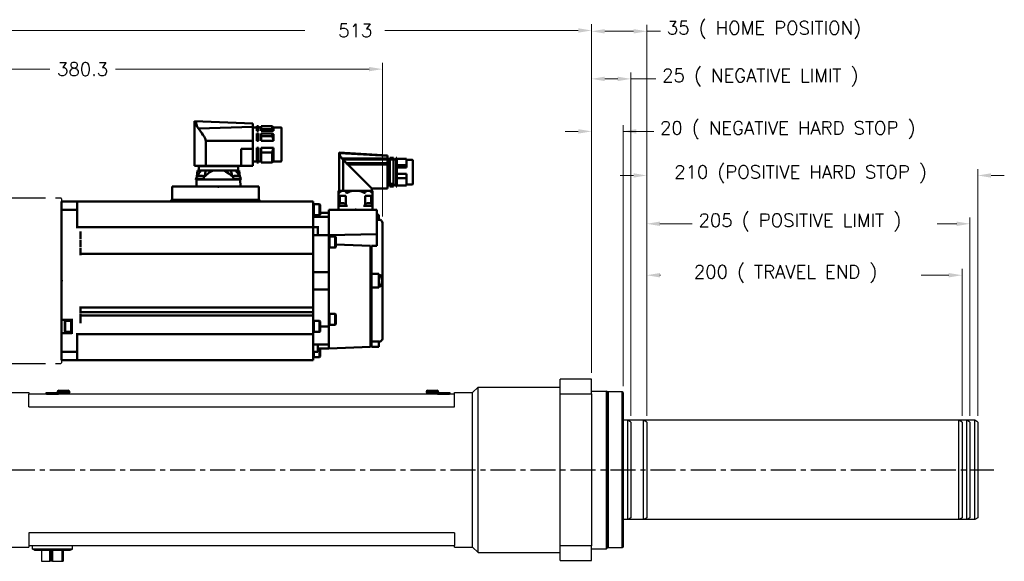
# Model space of a CAD drawing. Extents: x 25458 to 27143, y -3107 to -1919.
# Tile 3 of 19: x 25868 to 26493, y -2738 to -2394. Entities that reach past the tile are written whole.
import ezdxf

# ---------------------------------------------------------------- set-up
doc = ezdxf.new("R2010")
doc.units = 0
doc.header["$LTSCALE"] = 25.4
doc.linetypes.add('CENTER', pattern=[2, 1.25, -0.25, 0.25, -0.25])
doc.layers.get('0').update_dxf_attribs({"linetype": 'CONTINUOUS'})
doc.layers.get('Defpoints').update_dxf_attribs({"linetype": 'CONTINUOUS'})
doc.layers.add('1', color=1, linetype='CENTER')
doc.layers.add('ATA-CENTER', color=133, linetype='CENTER')
for name, color, linetype, lineweight in [('2d ConnectionPoints', 7, 'CONTINUOUS', 50), ('AM_0', 7, 'CONTINUOUS', 50), ('AM_5_Dimension', 6, 'CONTINUOUS', 13), ('ATA-DIM', 252, 'CONTINUOUS', 25), ('외형선(ISO)', 7, 'CONTINUOUS', 35)]:
    doc.layers.add(name, color=color, linetype=linetype, lineweight=lineweight)
doc.styles.get("Standard").update_dxf_attribs({"font": 'simplex.shx'})
doc.dimstyles.new('ata_A1', dxfattribs={"dimtxt": 4.2, "dimasz": 4.2, "dimexe": 2, "dimexo": 2, "dimgap": 2, "dimtad": 0, "dimtih": 1, "dimtoh": 1, "dimdec": 6, "dimdsep": 46, "dimtxsty": 'Standard', "dimcen": 0, "dimclrd": 252, "dimclre": 252, "dimclrt": 4, "dimadec": 6, "dimazin": 2, "dimtfac": 1, "dimtdec": 6, "dimtofl": 0, "dimtmove": 0, "dimatfit": 3, "dimfxl": 0, "dimtolj": 1, "dimtzin": 0, "dimlwd": 0, "dimlwe": 0, "dimarcsym": 0})

# ---------------------------------------------------------------- blocks, each defined once
blk = doc.blocks.new('*D19221')
at = {"layer": 'ATA-DIM', "color": 252, "lineweight": 0}
for p, q in [((26266.17, -2645.35), (26266.17, -2519.57)), ((26471.17, -2645.35), (26471.17, -2519.57)), ((26274.57, -2523.57), (26295.04, -2523.57)), ((26462.77, -2523.57), (26450.46, -2523.57))]:
    blk.add_line(p, q, dxfattribs=at)
at = {"layer": 'ATA-DIM', "color": 252}
for points in [[(26274.57, -2522.17), (26274.57, -2524.97), (26266.17, -2523.57)], [(26462.77, -2524.97), (26462.77, -2522.17), (26471.17, -2523.57)]]:
    blk.add_solid(points, dxfattribs=at)
at = {"layer": 'Defpoints', "color": 0}
for p in [(26471.17, -2523.57), (26266.17, -2649.35), (26471.17, -2649.35)]:
    blk.add_point(p, dxfattribs=at)
at = {"layer": 'ATA-DIM', "color": 4, "ltscale": 0.2, "insert": (26299.04, -2517.18), "char_height": 8.4, "attachment_point": 1}
blk.add_mtext('\\A1;205 ( POSITIVE LIMIT )', dxfattribs=at)
blk = doc.blocks.new('*D19219')
at = {"layer": 'ATA-DIM', "color": 252, "lineweight": 0}
for p, q in [((26266.17, -2645.35), (26266.17, -2488.92)), ((26476.17, -2645.35), (26476.17, -2488.92)), ((26257.77, -2492.92), (26249.37, -2492.92)), ((26484.57, -2492.92), (26492.97, -2492.92))]:
    blk.add_line(p, q, dxfattribs=at)
at = {"layer": 'ATA-DIM', "color": 252}
for points in [[(26257.77, -2494.32), (26257.77, -2491.52), (26266.17, -2492.92)], [(26484.57, -2491.52), (26484.57, -2494.32), (26476.17, -2492.92)]]:
    blk.add_solid(points, dxfattribs=at)
at = {"layer": 'Defpoints', "color": 0}
for p in [(26476.17, -2492.92), (26266.17, -2649.35), (26476.17, -2649.35)]:
    blk.add_point(p, dxfattribs=at)
at = {"layer": 'ATA-DIM', "color": 4, "ltscale": 0.2, "insert": (26283.62, -2486.53), "char_height": 8.4, "attachment_point": 1}
blk.add_mtext('\\A1;210 (POSITIVE HARD STOP )', dxfattribs=at)
blk = doc.blocks.new('*D19218')
at = {"layer": 'ATA-DIM', "color": 252, "lineweight": 0}
for p, q in [((26266.17, -2645.35), (26266.17, -2552.21)), ((26466.17, -2645.35), (26466.17, -2552.21)), ((26274.57, -2556.21), (26274.8, -2556.21)), ((26457.77, -2556.21), (26440.3, -2556.21))]:
    blk.add_line(p, q, dxfattribs=at)
at = {"layer": 'ATA-DIM', "color": 252}
for points in [[(26274.57, -2554.81), (26274.57, -2557.61), (26266.17, -2556.21)], [(26457.77, -2557.61), (26457.77, -2554.81), (26466.17, -2556.21)]]:
    blk.add_solid(points, dxfattribs=at)
at = {"layer": 'Defpoints', "color": 0}
for p in [(26466.17, -2556.21), (26266.17, -2649.35), (26466.17, -2649.35)]:
    blk.add_point(p, dxfattribs=at)
at = {"layer": 'ATA-DIM', "color": 4, "ltscale": 0.2, "insert": (26278.8, -2549.83), "char_height": 8.4, "attachment_point": 1}
blk.add_mtext('\\A1;   200 ( TRAVEL END )', dxfattribs=at)
blk = doc.blocks.new('*D19217')
at = {"layer": 'ATA-DIM', "color": 252, "lineweight": 0}
for p, q in [((26231.17, -2618.19), (26231.17, -2397.47)), ((26266.17, -2645.35), (26266.17, -2397.47)), ((26239.57, -2401.47), (26257.77, -2401.47)), ((26266.17, -2401.47), (26274.94, -2401.47))]:
    blk.add_line(p, q, dxfattribs=at)
at = {"layer": 'ATA-DIM', "color": 252}
for points in [[(26239.57, -2400.07), (26239.57, -2402.87), (26231.17, -2401.47)], [(26257.77, -2402.87), (26257.77, -2400.07), (26266.17, -2401.47)]]:
    blk.add_solid(points, dxfattribs=at)
at = {"layer": 'Defpoints', "color": 0}
for p in [(26266.17, -2401.47), (26231.17, -2622.19), (26266.17, -2649.35)]:
    blk.add_point(p, dxfattribs=at)
at = {"layer": 'ATA-DIM', "color": 4, "ltscale": 0.2, "insert": (26278.94, -2395.08), "char_height": 8.4, "attachment_point": 1}
blk.add_mtext('\\A1;35 ( HOME POSITION)', dxfattribs=at)
blk = doc.blocks.new('*D19216')
at = {"layer": 'ATA-DIM', "color": 252, "lineweight": 0}
for p, q in [((26231.17, -2618.19), (26231.17, -2427.65)), ((26256.17, -2645.35), (26256.17, -2427.65)), ((26239.57, -2431.65), (26247.77, -2431.65)), ((26256.17, -2431.65), (26271.92, -2431.65))]:
    blk.add_line(p, q, dxfattribs=at)
at = {"layer": 'ATA-DIM', "color": 252}
for points in [[(26239.57, -2430.25), (26239.57, -2433.05), (26231.17, -2431.65)], [(26247.77, -2433.05), (26247.77, -2430.25), (26256.17, -2431.65)]]:
    blk.add_solid(points, dxfattribs=at)
at = {"layer": 'Defpoints', "color": 0}
for p in [(26256.17, -2431.65), (26231.17, -2622.19), (26256.17, -2649.35)]:
    blk.add_point(p, dxfattribs=at)
at = {"layer": 'ATA-DIM', "color": 4, "ltscale": 0.2, "insert": (26275.92, -2425.27), "char_height": 8.4, "attachment_point": 1}
blk.add_mtext('\\A1;25 ( NEGATIVE LIMIT )', dxfattribs=at)
blk = doc.blocks.new('*D19215')
at = {"layer": 'ATA-DIM', "color": 252, "lineweight": 0}
for p, q in [((26222.77, -2464.97), (26214.37, -2464.97)), ((26231.17, -2618.19), (26231.17, -2460.97)), ((26251.17, -2626.69), (26251.17, -2460.97)), ((26251.17, -2464.97), (26270.57, -2464.97)), ((26259.57, -2464.97), (26267.97, -2464.97))]:
    blk.add_line(p, q, dxfattribs=at)
at = {"layer": 'ATA-DIM', "color": 252}
for points in [[(26222.77, -2466.37), (26222.77, -2463.57), (26231.17, -2464.97)], [(26259.57, -2463.57), (26259.57, -2466.37), (26251.17, -2464.97)]]:
    blk.add_solid(points, dxfattribs=at)
at = {"layer": 'Defpoints', "color": 0}
for p in [(26251.17, -2464.97), (26231.17, -2622.19), (26251.17, -2630.69)]:
    blk.add_point(p, dxfattribs=at)
at = {"layer": 'ATA-DIM', "color": 4, "ltscale": 0.2, "insert": (26274.57, -2458.59), "char_height": 8.4, "attachment_point": 1}
blk.add_mtext('\\A1;20 ( NEGATIVE HARD STOP )', dxfattribs=at)
blk = doc.blocks.new('2_BGC106N00001200000_0_in_MSMF204L1H9M_0')
at = {"layer": 'AM_0'}
for p, q in [((-121.37, 99.78), (-84.3, 101.2)), ((-84.3, 72.95), (-84.3, 101.2)), ((-139.57, 96.8), (-139.57, 76.2)), ((-134.37, 97.3), (-139.07, 97.3)), ((-133.62, 98.05), (-134.37, 97.3)), ((-134.37, 97.3), (-134.37, 95.12)), ((-134.37, 95.12), (-133.62, 96.11)), ((-134.37, 95.12), (-126.62, 95.12)), ((-126.62, 98.05), (-133.62, 98.05)), ((-133.62, 96.11), (-133.62, 98.05)), ((-133.62, 96.11), (-126.62, 96.11)), ((-126.62, 98.05), (-126.62, 95.12)), ((-125.02, 97.3), (-126.62, 97.3)), ((-123.77, 98.05), (-125.02, 98.05)), ((-125.02, 98.05), (-125.02, 95.12)), ((-123.77, 96.11), (-125.02, 96.11)), ((-123.77, 95.12), (-125.02, 95.12)), ((-123.77, 98.05), (-123.77, 95.12)), ((-121.37, 97.3), (-123.77, 97.3)), ((-121.37, 99.78), (-121.37, 72.95)), ((-121.37, 97.69), (-86.81, 96.46)), ((-133.62, 93.49), (-134.37, 93)), ((-134.37, 93), (-134.37, 88.73)), ((-134.37, 88.73), (-126.62, 88.73)), ((-133.62, 93.49), (-126.62, 93.49)), ((-133.62, 91.71), (-133.62, 93.49)), ((-133.62, 91.71), (-126.62, 91.71)), ((-126.62, 93.49), (-126.62, 88.73)), ((-125.02, 93.49), (-125.02, 88.73)), ((-123.77, 93.49), (-125.02, 93.49)), ((-123.77, 91.71), (-125.02, 91.71)), ((-123.77, 88.73), (-125.02, 88.73)), ((-123.77, 93.49), (-123.77, 88.73)), ((-121.37, 88.76), (-91.62, 88.76)), ((-91.62, 88.76), (-91.62, 72.95)), ((-134.37, 84.27), (-126.62, 84.27)), ((-134.37, 84.27), (-134.37, 75.7)), ((-133.62, 81.29), (-126.62, 81.29)), ((-133.62, 74.95), (-133.62, 81.29)), ((-126.62, 84.27), (-126.62, 74.95)), ((-125.02, 84.27), (-125.02, 74.95)), ((-123.77, 84.27), (-125.02, 84.27)), ((-123.77, 81.29), (-125.02, 81.29)), ((-123.77, 84.27), (-123.77, 74.95)), ((-114, 83.69), (-121.37, 83.64)), ((-114, 83.69), (-114, 72.95)), ((-139.07, 75.7), (-134.37, 75.7)), ((-134.37, 75.7), (-133.62, 74.95)), ((-133.62, 74.95), (-126.62, 74.95)), ((-126.62, 75.7), (-125.02, 75.7)), ((-125.02, 74.95), (-123.77, 74.95)), ((-123.77, 75.7), (-121.37, 75.7)), ((-121.37, 72.95), (-84.3, 72.95)), ((-112.7, 69.9), (-113.17, 66.04)), ((-86.3, 69.9), (-112.7, 69.9)), ((-111.95, 72.6), (-112, 69.9)), ((-111.95, 72.6), (-87.05, 72.6)), ((-111.55, 72.95), (-111.55, 72.6)), ((-107.65, 69.44), (-107.68, 69.9)), ((-91.32, 69.9), (-91.35, 69.45)), ((-87.45, 72.6), (-87.45, 72.95)), ((-87, 69.9), (-87.05, 72.6)), ((-85.83, 66.02), (-86.3, 69.9)), ((-113.78, 64.58), (-113.78, 64.2)), ((-108.97, 64.58), (-113.78, 64.58)), ((-85.23, 64.2), (-113.78, 64.2)), ((-113.45, 65.43), (-113.53, 64.58)), ((-113.4, 64.2), (-113.47, 59.7)), ((-85.23, 64.58), (-90.03, 64.58)), ((-85.6, 64.2), (-85.53, 59.7)), ((-85.48, 64.58), (-85.55, 65.43)), ((-85.23, 64.2), (-85.23, 64.58))]:
    blk.add_line(p, q, dxfattribs=at)
for points in [[(-86.81, 96.46), (-86.12, 97.67), (-85.63, 99.05), (-85.49, 99.68), (-85.34, 100.29), (-85.23, 100.55), (-85.1, 100.67), (-84.64, 100.98), (-84.39, 101.14), (-84.3, 101.2)], [(-91.62, 88.76), (-91.07, 90.14), (-90.38, 91.45), (-89.69, 92.56), (-88.97, 93.62), (-87.87, 95.11), (-86.81, 96.46)], [(-134.37, 88.73), (-134.14, 90), (-133.78, 91.26), (-133.62, 91.71)], [(-133.62, 81.29), (-134.08, 82.75), (-134.37, 84.27)], [(-110.37, 69.9), (-111.07, 69.1), (-111.72, 68.23), (-112.52, 66.97), (-112.94, 66.21)], [(-108.78, 65.72), (-107.44, 66.91), (-106.04, 68.03), (-104.52, 69.06), (-102.89, 69.9)], [(-108.78, 65.72), (-108.52, 66.2), (-108.07, 67.28), (-107.77, 68.38), (-107.66, 69.15), (-107.65, 69.44)], [(-96.11, 69.9), (-94.87, 69.29), (-93.7, 68.56), (-91.46, 66.83), (-90.21, 65.7)], [(-91.35, 69.45), (-91.33, 69.1), (-91.2, 68.22), (-90.82, 66.98), (-90.21, 65.7)], [(-86.04, 66.18), (-86.05, 66.2), (-86.65, 67.27), (-87.37, 68.37), (-87.96, 69.15), (-88.62, 69.9)], [(-108.78, 65.72), (-109, 64.37), (-109.03, 64.2)], [(-89.96, 64.2), (-90.18, 65.51), (-90.21, 65.7)]]:
    blk.add_lwpolyline(points, dxfattribs=at)
for centre, radius, start, end in [((-139.07, 96.8), 0.5, 90, 180), ((-139.07, 76.2), 0.5, 180, 270), ((-112.45, 65.34), 1, 106.25703, 175), ((-110.78, 59.58), 7, 73.74297, 106.25703), ((-109.1, 65.34), 1, 56.12738, 73.74297), ((-89.9, 65.34), 1, 106.25703, 122.35528), ((-88.23, 59.58), 7, 73.74297, 106.25703), ((-86.55, 65.34), 1, 5, 73.74297)]:
    blk.add_arc(centre, radius, start, end, dxfattribs=at)
blk = doc.blocks.new('1_AGC047N0000150A000_EC_0_in_MSMF204L1H9M_0')
at = {"layer": 'AM_0'}
for p, q in [((-196.75, 80.1), (-176, 81.35)), ((-176, 81.35), (-176, 57.1)), ((-222.75, 76.42), (-222.75, 61.28)), ((-218.85, 76.62), (-222.55, 76.62)), ((-218.85, 77.25), (-218.85, 71.72)), ((-212.75, 77.25), (-218.85, 77.25)), ((-212.15, 77.85), (-212.75, 77.85)), ((-212.75, 77.85), (-212.75, 59.85)), ((-212.15, 76.9), (-212.75, 76.9)), ((-212.15, 77.85), (-212.15, 59.85)), ((-210.65, 76.95), (-212.15, 76.95)), ((-208.25, 77.85), (-210.65, 77.85)), ((-210.65, 77.85), (-210.65, 59.85)), ((-208.25, 76.9), (-210.65, 76.9)), ((-208.25, 77.85), (-208.25, 61.52)), ((-206.75, 76.85), (-208.25, 76.85)), ((-206.75, 79.14), (-176.23, 80.94)), ((-196.75, 80.1), (-206.75, 79.49)), ((-206.75, 79.5), (-206.75, 58.6)), ((-206.75, 77.6), (-177.82, 77.6)), ((-206.75, 76.8), (-178.54, 76.8)), ((-178.58, 76.77), (-180.78, 74.57)), ((-178.58, 76.77), (-178.54, 76.8)), ((-178.58, 76.77), (-178.58, 57.1)), ((-218.85, 73.38), (-212.75, 73.38)), ((-218.85, 71.72), (-212.75, 71.72)), ((-206.75, 74.57), (-180.78, 74.57)), ((-206.75, 73.68), (-181.67, 73.68)), ((-181.67, 73.68), (-196.75, 58.6)), ((-218.85, 67.77), (-218.85, 60.45)), ((-218.85, 67.77), (-212.75, 67.77)), ((-218.85, 65.08), (-212.75, 65.08)), ((-222.55, 61.08), (-218.85, 61.08)), ((-218.85, 60.45), (-212.75, 60.45)), ((-212.15, 61.52), (-212.75, 61.52)), ((-212.15, 61.2), (-212.75, 61.2)), ((-212.15, 59.93), (-212.75, 59.93)), ((-212.75, 59.85), (-212.15, 59.85)), ((-212.15, 60.75), (-210.65, 60.75)), ((-208.25, 61.52), (-210.65, 61.52)), ((-208.25, 60.96), (-210.65, 60.96)), ((-208.25, 59.93), (-210.65, 59.93)), ((-210.65, 59.85), (-208.25, 59.85)), ((-208.25, 60.96), (-208.25, 59.85)), ((-208.25, 60.85), (-206.75, 60.85)), ((-206.75, 58.6), (-196.75, 58.6)), ((-197.3, 56.99), (-197.3, 45)), ((-197.15, 57), (-175.85, 57)), ((-196.75, 58.6), (-196.75, 57.1)), ((-196.75, 57.1), (-176, 57.1)), ((-196.1, 56.57), (-196.69, 56.05)), ((-196.35, 57.1), (-196.35, 57)), ((-192.52, 56.05), (-192.77, 56.57)), ((-190.36, 56.57), (-191.6, 55.89)), ((-180.23, 56.57), (-180.48, 56.05)), ((-176.31, 56.05), (-176.9, 56.57)), ((-176.65, 57), (-176.65, 57.1)), ((-175.7, 56.57), (-175.7, 45)), ((-196.44, 49), (-196.44, 53.8)), ((-196.44, 53.8), (-192.62, 53.8)), ((-192.62, 53.8), (-192.62, 47.5)), ((-180.38, 47.5), (-180.38, 53.8)), ((-180.38, 53.8), (-176.56, 53.8)), ((-176.56, 53.8), (-176.56, 49)), ((-197.3, 47.5), (-191.6, 47.5)), ((-197.08, 48.28), (-197.15, 47.5)), ((-192.65, 47.5), (-192.72, 48.28)), ((-181.4, 47.5), (-175.7, 47.5)), ((-180.28, 48.28), (-180.35, 47.5)), ((-175.85, 47.5), (-175.92, 48.28))]:
    blk.add_line(p, q, dxfattribs=at)
for points in [[(-176.23, 80.94), (-176.2, 81.08), (-176.15, 81.19), (-176.1, 81.26), (-176.08, 81.27)], [(-176, 81.31), (-176.01, 81.3), (-176.02, 81.29), (-176.05, 81.28), (-176.08, 81.27)], [(-178.54, 76.8), (-178.43, 76.86), (-178.33, 76.94), (-178.22, 77.02), (-178.13, 77.11), (-178.04, 77.21), (-177.97, 77.32), (-177.9, 77.43), (-177.84, 77.56), (-177.82, 77.6)], [(-177.82, 77.6), (-177.53, 77.97), (-177.26, 78.35), (-177, 78.76), (-176.76, 79.2)], [(-176.23, 80.94), (-176.31, 80.48), (-176.42, 80.04), (-176.57, 79.61), (-176.76, 79.2)], [(-180.78, 74.57), (-180.99, 74.18), (-181.4, 73.82), (-181.67, 73.68)], [(-196.1, 56.57), (-195.69, 56.82), (-194.88, 56.99), (-194.62, 57)], [(-193.39, 57), (-193.04, 56.9), (-192.82, 56.67), (-192.77, 56.57)], [(-190.36, 56.57), (-189.5, 56.83), (-188, 56.98), (-186.5, 56.99), (-184.5, 56.94), (-183.76, 56.87), (-183.03, 56.72), (-182.64, 56.57)], [(-181.4, 55.89), (-181.6, 56.02), (-182.64, 56.57)], [(-180.23, 56.57), (-180.06, 56.82), (-179.72, 56.99), (-179.61, 57)], [(-178.38, 57), (-177.55, 56.9), (-177.02, 56.67), (-176.9, 56.57)], [(-175.7, 56.57), (-175.7, 56.83), (-175.7, 56.98), (-175.7, 56.99), (-175.7, 56.99)], [(-196.69, 56.05), (-196.91, 55.87), (-197.08, 55.77), (-197.19, 55.75), (-197.26, 55.78), (-197.3, 55.85), (-197.3, 55.89)], [(-191.6, 55.89), (-191.81, 55.79), (-192.04, 55.75), (-192.22, 55.77), (-192.36, 55.84), (-192.51, 56.02), (-192.52, 56.05)], [(-180.48, 56.05), (-180.61, 55.87), (-180.77, 55.77), (-180.94, 55.75), (-181.14, 55.78), (-181.33, 55.85), (-181.4, 55.89)], [(-175.7, 55.89), (-175.72, 55.79), (-175.8, 55.75), (-175.92, 55.77), (-176.05, 55.84), (-176.28, 56.02), (-176.31, 56.05)]]:
    blk.add_lwpolyline(points, dxfattribs=at)
for centre, radius, start, end in [((-222.55, 76.42), 0.2, 90, 180), ((-222.55, 61.28), 0.2, 180, 270), ((-197.15, 56), 1, 90, 98.65376), ((-175.85, 56), 1, 81.33315, 90), ((-196.28, 48.21), 0.8, 105.44271, 175), ((-194.9, 43.2), 6, 74.55728, 105.44272), ((-193.52, 48.21), 0.8, 5, 74.55729), ((-179.48, 48.21), 0.8, 105.44271, 175), ((-178.1, 43.2), 6, 74.55728, 105.44272), ((-176.72, 48.21), 0.8, 5, 74.55729)]:
    blk.add_arc(centre, radius, start, end, dxfattribs=at)
blk = doc.blocks.new('DDHW')
for p, q in [((20483.62, 4957.94), (20483.62, 4962.6)), ((20483.62, 4962.6), (20483.62, 4957.94)), ((20483.62, 4957.94), (20483.62, 4867.25)), ((20483.62, 4946.35), (20483.62, 4957.94)), ((20483.62, 4867.25), (20483.62, 4936.85)), ((20483.62, 4862.6), (20483.62, 4867.25)), ((20483.62, 4867.25), (20483.62, 4862.6)), ((20381.82, 4862.6), (20381.82, 4855.75))]:
    blk.add_line(p, q)
at = {"color": 7, "linetype": 'Continuous'}
blk.add_line((20483.62, 4962.6), (20483.62, 4862.6), dxfattribs=at)
at = {"ltscale": 0.2}
blk.add_line((20381.82, 4957.6), (20381.82, 4867.6), dxfattribs=at)
at = {"layer": '1', "color": 0}
for p, q in [((20441.62, 4965.1), (20483.12, 4965.1)), ((20441.62, 4965.1), (20441.62, 4860.1)), ((20483.62, 4964.6), (20483.62, 4860.6)), ((20417.82, 4957.1), (20417.82, 4868.1)), ((20441.62, 4860.1), (20483.12, 4860.1))]:
    blk.add_line(p, q, dxfattribs=at)
at = {"layer": '2d ConnectionPoints'}
blk.add_point((20483.62, 4912.6), dxfattribs=at)
at = {"layer": 'AM_0'}
blk.add_line((20483.62, 4962.9), (20483.62, 4862.3), dxfattribs=at)
at = {"layer": 'AM_5_Dimension', "color": 0}
for p, q in [((20483.62, 4964.6), (20483.12, 4965.1)), ((20483.62, 4860.6), (20483.12, 4860.1))]:
    blk.add_line(p, q, dxfattribs=at)
at = {"layer": 'AM_5_Dimension', "color": 0, "ltscale": 0.5}
blk.add_line((20417.82, 4957.1), (20417.82, 4868.1), dxfattribs=at)
at = {"layer": '외형선(ISO)'}
for p, q in [((20381.82, 4957.6), (20417.32, 4957.6)), ((20417.82, 4957.1), (20417.32, 4957.6)), ((20417.82, 4957.1), (20418.32, 4957.6)), ((20417.82, 4957.1), (20418.32, 4957.6)), ((20441.62, 4957.6), (20418.32, 4957.6)), ((20381.82, 4867.6), (20417.32, 4867.6)), ((20417.82, 4868.1), (20417.32, 4867.6)), ((20417.82, 4868.1), (20418.32, 4867.6)), ((20417.82, 4868.1), (20418.32, 4867.6)), ((20441.62, 4867.6), (20418.32, 4867.6))]:
    blk.add_line(p, q, dxfattribs=at)
blk = doc.blocks.new('*D19222')
at = {"layer": 'ATA-DIM', "color": 252, "lineweight": 0}
for p, q in [((25718.17, -2494.19), (25718.17, -2421.45)), ((26098.47, -2518.99), (26098.47, -2421.45)), ((25726.57, -2425.45), (25887.52, -2425.45)), ((26090.07, -2425.45), (25929.12, -2425.45))]:
    blk.add_line(p, q, dxfattribs=at)
at = {"layer": 'ATA-DIM', "color": 252}
for points in [[(25726.57, -2424.05), (25726.57, -2426.85), (25718.17, -2425.45)], [(26090.07, -2426.85), (26090.07, -2424.05), (26098.47, -2425.45)]]:
    blk.add_solid(points, dxfattribs=at)
at = {"layer": 'Defpoints', "color": 0}
for p in [(26098.47, -2425.45), (25718.17, -2498.19), (26098.47, -2522.99)]:
    blk.add_point(p, dxfattribs=at)
at = {"layer": 'ATA-DIM', "color": 4, "ltscale": 0.2, "insert": (25908.32, -2425.45), "char_height": 8.4, "attachment_point": 5}
blk.add_mtext('\\A1;380.3', dxfattribs=at)
blk = doc.blocks.new('*D19214')
at = {"layer": 'ATA-DIM', "color": 252, "lineweight": 0}
for p, q in [((25718.17, -2494.19), (25718.17, -2396.95)), ((26231.17, -2618.19), (26231.17, -2396.95)), ((25726.57, -2400.95), (26049.21, -2400.95)), ((26222.77, -2400.95), (26100.14, -2400.95))]:
    blk.add_line(p, q, dxfattribs=at)
at = {"layer": 'ATA-DIM', "color": 252}
for points in [[(25726.57, -2399.55), (25726.57, -2402.35), (25718.17, -2400.95)], [(26222.77, -2402.35), (26222.77, -2399.55), (26231.17, -2400.95)]]:
    blk.add_solid(points, dxfattribs=at)
at = {"layer": 'Defpoints', "color": 0}
for p in [(26231.17, -2400.95), (25718.17, -2498.19), (26231.17, -2622.19)]:
    blk.add_point(p, dxfattribs=at)
at = {"layer": 'ATA-DIM', "color": 4, "ltscale": 0.2, "insert": (26053.21, -2396.75), "char_height": 8.4, "attachment_point": 1}
blk.add_mtext('\\A1;   513', dxfattribs=at)

msp = doc.modelspace()

# ---------------------------------------------------------------- linework, layer by layer
for p, q in [((25894.9730545, -2514.348385), (25894.9730545, -2605.0401708)), ((25894.9730545, -2514.348385), (25894.9730545, -2605.0401708)), ((25894.9730545, -2605.0401708), (25894.9730545, -2535.4442779)), ((25894.9730545, -2605.0401708), (25894.9730545, -2535.4442779)), ((25894.9730545, -2605.0401708), (25894.9730545, -2609.6942779)), ((25894.9730545, -2609.6942779), (25894.9730545, -2605.0401708)), ((25894.9730545, -2605.0401708), (25894.9730545, -2609.6942779)), ((25894.9730545, -2609.6942779), (25894.9730545, -2605.0401708)), ((26231.173054, -2622.1942779), (26211.173054, -2622.1942779)), ((26211.173054, -2631.5408772), (26211.173054, -2622.1942779)), ((26231.173054, -2631.5408772), (26231.173054, -2622.1942779)), ((25893.173054, -2629.1942779), (25899.173054, -2629.1942779)), ((26127.173054, -2629.1942779), (26133.173054, -2629.1942779)), ((26155.673054, -2630.6942779), (26159.173054, -2627.1942779)), ((26159.173054, -2732.1942779), (26159.173054, -2627.1942779)), ((26159.173054, -2627.1942779), (26211.173054, -2627.1942779)), ((25862.673054, -2630.6942779), (25874.173054, -2630.6942779)), ((25874.173054, -2630.6942779), (25874.173054, -2631.6942779)), ((25874.173054, -2639.6942779), (25874.173054, -2631.6942779)), ((26144.173054, -2631.6942779), (25874.173054, -2631.6942779)), ((25885.173054, -2630.5942779), (25885.373054, -2630.5942779)), ((25885.173054, -2631.0942779), (25885.173054, -2630.5942779)), ((25885.173054, -2631.0942779), (25885.373054, -2631.0942779)), ((25885.173054, -2631.6942779), (25885.173054, -2631.0942779)), ((25885.373054, -2630.5942779), (25892.973054, -2630.5942779)), ((25885.373054, -2630.5942779), (25885.373054, -2631.6942779)), ((25885.388054, -2630.6042779), (25892.958054, -2630.6042779)), ((25885.388054, -2630.6042779), (25885.388054, -2631.6042779)), ((25885.388054, -2631.6042779), (25892.958054, -2631.6042779)), ((25885.388054, -2631.6942779), (25885.388054, -2631.6042779)), ((25892.173054, -2630.1942779), (25892.173054, -2630.5942779)), ((25900.173054, -2630.1942779), (25892.173054, -2630.1942779)), ((25892.958054, -2631.6042779), (25892.958054, -2630.6042779)), ((25892.958054, -2631.6042779), (25892.958054, -2631.6942779)), ((25892.973054, -2631.6942779), (25892.973054, -2630.5942779)), ((25892.973054, -2630.5942779), (25893.173054, -2630.5942779)), ((25892.973054, -2631.0942779), (25893.173054, -2631.0942779)), ((25893.173054, -2630.5942779), (25893.173054, -2631.0942779)), ((25893.173054, -2630.6942779), (25900.173054, -2630.6942779)), ((25893.173054, -2631.0942779), (25893.173054, -2631.6942779)), ((25894.173054, -2630.8942779), (25894.173054, -2631.6942779)), ((25894.173054, -2630.8942779), (25898.173054, -2630.8942779)), ((25898.173054, -2630.8942779), (25898.173054, -2631.6942779)), ((25900.173054, -2630.1942779), (25900.173054, -2630.6942779)), ((26126.173054, -2630.1942779), (26126.173054, -2630.6942779)), ((26134.173054, -2630.1942779), (26126.173054, -2630.1942779)), ((26126.173054, -2630.6942779), (26133.173054, -2630.6942779)), ((26128.173054, -2630.8942779), (26128.173054, -2631.6942779)), ((26128.173054, -2630.8942779), (26132.173054, -2630.8942779)), ((26132.173054, -2630.8942779), (26132.173054, -2631.6942779)), ((26133.173054, -2630.5942779), (26133.373054, -2630.5942779)), ((26133.173054, -2631.0942779), (26133.173054, -2630.5942779)), ((26133.173054, -2631.0942779), (26133.373054, -2631.0942779)), ((26133.173054, -2631.6942779), (26133.173054, -2631.0942779)), ((26133.373054, -2630.5942779), (26140.973054, -2630.5942779)), ((26133.373054, -2630.5942779), (26133.373054, -2631.6942779)), ((26133.388054, -2630.6042779), (26140.958054, -2630.6042779)), ((26133.388054, -2630.6042779), (26133.388054, -2631.6042779)), ((26133.388054, -2631.6042779), (26140.958054, -2631.6042779)), ((26133.388054, -2631.6942779), (26133.388054, -2631.6042779)), ((26134.173054, -2630.1942779), (26134.173054, -2630.5942779)), ((26140.958054, -2631.6042779), (26140.958054, -2630.6042779)), ((26140.958054, -2631.6042779), (26140.958054, -2631.6942779)), ((26140.973054, -2631.6942779), (26140.973054, -2630.5942779)), ((26140.973054, -2630.5942779), (26141.173054, -2630.5942779)), ((26140.973054, -2631.0942779), (26141.173054, -2631.0942779)), ((26141.173054, -2630.5942779), (26141.173054, -2631.0942779)), ((26141.173054, -2631.0942779), (26141.173054, -2631.6942779)), ((26144.173054, -2630.6942779), (26155.673054, -2630.6942779)), ((26144.173054, -2631.6942779), (26144.173054, -2630.6942779)), ((26144.173054, -2639.6942779), (26144.173054, -2631.6942779)), ((26155.673054, -2728.6942779), (26155.673054, -2630.6942779)), ((26211.173054, -2631.5408772), (26231.173054, -2631.5408772)), ((26211.173054, -2727.8476786), (26211.173054, -2631.5408772)), ((26231.173054, -2629.6942779), (26240.673054, -2629.6942779)), ((26231.173054, -2631.5408772), (26231.173054, -2727.8476786)), ((26241.173054, -2630.1942779), (26240.673054, -2629.6942779)), ((26240.673054, -2729.6942779), (26240.673054, -2629.6942779)), ((26241.173054, -2630.6942779), (26241.673054, -2630.1942779)), ((26241.173054, -2630.1942779), (26241.173054, -2729.1942779)), ((26250.673054, -2630.1942779), (26241.673054, -2630.1942779)), ((26241.673054, -2630.1942779), (26241.673054, -2729.1942779)), ((26251.173054, -2630.6942779), (26250.673054, -2630.1942779)), ((26250.673054, -2729.1942779), (26250.673054, -2630.1942779)), ((26251.173054, -2630.6942779), (26251.173054, -2728.6942779)), ((25874.173054, -2639.6942779), (26144.173054, -2639.6942779)), ((26264.173054, -2648.1942779), (26251.173054, -2648.1942779)), ((26266.173054, -2649.3489784), (26264.173054, -2648.1942779)), ((26264.173054, -2711.1942779), (26264.173054, -2648.1942779)), ((26266.173054, -2649.3489784), (26266.173054, -2710.0395774)), ((26266.173054, -2710.0395774), (26264.173054, -2711.1942779)), ((26264.173054, -2711.1942779), (26251.173054, -2711.1942779)), ((25874.173054, -2719.6942779), (25874.173054, -2727.6942779)), ((26144.173054, -2719.6942779), (25874.173054, -2719.6942779)), ((26144.173054, -2719.6942779), (26144.173054, -2727.6942779)), ((25862.673054, -2728.6942779), (25874.173054, -2728.6942779)), ((25874.173054, -2727.6942779), (25874.173054, -2728.6942779)), ((25874.173054, -2727.6942779), (26144.173054, -2727.6942779)), ((25876.473054, -2729.9005304), (25876.473054, -2727.6942779)), ((25901.873054, -2729.9005304), (25901.873054, -2727.6942779)), ((26144.173054, -2728.6942779), (26144.173054, -2727.6942779)), ((26144.173054, -2728.6942779), (26155.673054, -2728.6942779)), ((26155.673054, -2728.6942779), (26159.173054, -2732.1942779)), ((26231.173054, -2727.8476786), (26211.173054, -2727.8476786)), ((26211.173054, -2737.1942779), (26211.173054, -2727.8476786)), ((26231.173054, -2737.1942779), (26231.173054, -2727.8476786)), ((26241.173054, -2729.1942779), (26240.673054, -2729.6942779)), ((26241.173054, -2728.6942779), (26241.673054, -2729.1942779)), ((26250.673054, -2729.1942779), (26241.673054, -2729.1942779)), ((26251.173054, -2728.6942779), (26250.673054, -2729.1942779)), ((25877.847865, -2730.6942779), (25876.473054, -2729.9005304)), ((25901.873054, -2729.9005304), (25876.473054, -2729.9005304)), ((25877.847865, -2730.6942779), (25900.498243, -2730.6942779)), ((25882.289211, -2730.6942779), (25882.289211, -2737.6942779)), ((25887.578984, -2737.6942779), (25887.578984, -2730.6942779)), ((25888.2874457, -2730.6942779), (25888.2874457, -2737.6942779)), ((25888.4689957, -2737.6942779), (25888.4689957, -2730.6942779)), ((25889.1686505, -2730.6942779), (25889.1686505, -2737.6942779)), ((25895.2052513, -2730.6942779), (25895.2052513, -2737.6942779)), ((25895.5402992, -2737.6942779), (25895.5402992, -2730.6942779)), ((25895.7218492, -2730.6942779), (25895.7218492, -2737.6942779)), ((25896.056897, -2730.6942779), (25896.056897, -2737.6942779)), ((25900.498243, -2730.6942779), (25901.873054, -2729.9005304)), ((26159.173054, -2732.1942779), (26211.173054, -2732.1942779)), ((26231.173054, -2729.6942779), (26240.673054, -2729.6942779)), ((25882.289211, -2737.6942779), (25887.578984, -2737.6942779)), ((25888.2874457, -2737.6942779), (25887.578984, -2737.6942779)), ((25888.4689957, -2737.6942779), (25888.2874457, -2737.6942779)), ((25889.1686505, -2737.6942779), (25888.4689957, -2737.6942779)), ((25889.1686505, -2737.6942779), (25895.2052513, -2737.6942779)), ((25895.2052513, -2737.6942779), (25895.5402992, -2737.6942779)), ((25895.7218492, -2737.6942779), (25895.5402992, -2737.6942779)), ((25895.7218492, -2737.6942779), (25896.056897, -2737.6942779)), ((26211.173054, -2737.1942779), (26231.173054, -2737.1942779))]:
    msp.add_line(p, q)
at = {"color": 251}
for p, q in [((26464.173054, -2648.1942779), (26251.173054, -2648.1942779)), ((26464.173054, -2648.1942779), (26251.173054, -2648.1942779)), ((26256.173054, -2649.3489784), (26254.173054, -2648.1942779)), ((26254.173054, -2711.1942779), (26254.173054, -2648.1942779)), ((26256.173054, -2649.3489784), (26256.173054, -2710.0395774)), ((26474.173054, -2648.1942779), (26301.173054, -2648.1942779)), ((26466.173054, -2649.3489784), (26464.173054, -2648.1942779)), ((26464.173054, -2711.1942779), (26464.173054, -2648.1942779)), ((26466.173054, -2649.3489784), (26466.173054, -2710.0395774)), ((26471.173054, -2649.3489784), (26469.173054, -2648.1942779)), ((26469.173054, -2711.1942779), (26469.173054, -2648.1942779)), ((26471.173054, -2649.3489784), (26471.173054, -2710.0395774)), ((26476.173054, -2649.3489784), (26474.173054, -2648.1942779)), ((26474.173054, -2711.1942779), (26474.173054, -2648.1942779)), ((26476.173054, -2649.3489784), (26476.173054, -2710.0395774)), ((26256.173054, -2710.0395774), (26254.173054, -2711.1942779)), ((26466.173054, -2710.0395774), (26464.173054, -2711.1942779)), ((26471.173054, -2710.0395774), (26469.173054, -2711.1942779)), ((26476.173054, -2710.0395774), (26474.173054, -2711.1942779)), ((26464.173054, -2711.1942779), (26251.173054, -2711.1942779)), ((26464.173054, -2711.1942779), (26251.173054, -2711.1942779)), ((26474.173054, -2711.1942779), (26301.173054, -2711.1942779))]:
    msp.add_line(p, q, dxfattribs=at)
for centre, radius, start, end in [((25893.173054, -2630.1942779), 1, 90, 180), ((25899.173054, -2630.1942779), 1, 0, 90), ((26127.173054, -2630.1942779), 1, 90, 180), ((26133.173054, -2630.1942779), 1, 0, 90), ((25893.973054, -2630.8942779), 0.2, 0, 90), ((25898.373054, -2630.8942779), 0.2, 90, 180), ((26127.973054, -2630.8942779), 0.2, 0, 90), ((26132.373054, -2630.8942779), 0.2, 90, 180)]:
    msp.add_arc(centre, radius, start, end)
at = {"layer": '2d ConnectionPoints'}
for p in [(25994.4730545, -2499.9942779), (25994.4730545, -2499.9942779), (26081.4730545, -2514.6942779)]:
    msp.add_point(p, dxfattribs=at)
at = {"layer": 'AM_0'}
for p, q in [((25965.0430545, -2499.9942779), (26020.0430545, -2499.9942779)), ((25965.0430545, -2499.9942779), (25965.0430545, -2508.3942779)), ((26020.0430545, -2499.9942779), (26020.0430545, -2508.3942779)), ((25894.9730545, -2509.3942779), (26054.4730545, -2509.3942779)), ((25894.9730545, -2509.3942779), (25894.9730545, -2609.9942779)), ((25904.9730545, -2509.3942779), (25904.9730545, -2526.3942779)), ((25964.5430545, -2508.3942779), (26020.5430545, -2508.3942779)), ((25964.5430545, -2508.3942779), (25964.5430545, -2509.3942779)), ((26020.5430545, -2508.3942779), (26020.5430545, -2509.3942779)), ((26054.4730545, -2509.3942779), (26054.4730545, -2609.9942779)), ((25904.9730545, -2514.6813909), (25894.9730545, -2514.6813909)), ((26054.4730545, -2510.6942779), (26054.9730545, -2510.6942779)), ((26054.9730545, -2510.6942779), (26054.9730545, -2518.6942779)), ((26054.9730545, -2511.1942779), (26058.6230545, -2511.1942779)), ((26058.6230545, -2511.1942779), (26058.6230545, -2518.1942779)), ((26058.6230545, -2511.1942779), (26058.9730545, -2511.5442779)), ((26058.9730545, -2511.5442779), (26058.9730545, -2517.8442779)), ((26064.4730545, -2516.6942779), (26058.9730545, -2516.6942779)), ((26064.4730545, -2514.6942779), (26094.9730545, -2514.6942779)), ((26064.4730545, -2514.6942779), (26064.4730545, -2602.6942779)), ((26094.9730545, -2514.6942779), (26094.9730545, -2537.6642416)), ((26054.9730545, -2518.6942779), (26054.4730545, -2518.6942779)), ((26064.4730545, -2519.1942779), (26054.4730545, -2519.1942779)), ((26058.6230545, -2518.1942779), (26054.9730545, -2518.1942779)), ((26058.9730545, -2517.8442779), (26058.6230545, -2518.1942779)), ((26096.2730545, -2517.8442779), (26094.9730545, -2517.8442779)), ((26094.9730545, -2521.0942455), (26096.2730545, -2521.0942455)), ((26096.2730545, -2517.8442779), (26096.2730545, -2521.0942455)), ((26096.2730545, -2521.0280625), (26096.5639949, -2521.0280625)), ((26098.4730545, -2522.9878752), (26098.4730545, -2596.4006806)), ((25904.9730545, -2525.6942779), (26054.4730545, -2525.6942779)), ((25906.9730545, -2528.5182958), (25906.9730545, -2533.37026)), ((26054.4730545, -2525.6422397), (26057.4730545, -2525.6422397)), ((26057.4730545, -2530.6942779), (26057.4730545, -2525.1762287)), ((25906.9730545, -2534.0182958), (25906.9730545, -2538.37026)), ((26064.4730545, -2530.6942779), (26054.4730545, -2530.6942779)), ((26094.9730545, -2530.1942779), (26064.4730545, -2530.7442779)), ((26064.4730545, -2531.1942779), (26064.9730545, -2531.1942779)), ((26064.9730545, -2531.1942779), (26064.9730545, -2539.1942779)), ((26064.9730545, -2531.6942779), (26068.6230545, -2531.6942779)), ((26068.6230545, -2531.6942779), (26068.6230545, -2538.6942779)), ((26068.6230545, -2531.6942779), (26068.9730545, -2532.0442779)), ((26068.9730545, -2532.0442779), (26068.9730545, -2538.3442779)), ((25906.9730545, -2539.0182958), (25906.9730545, -2543.3942779)), ((26064.9730545, -2539.1942779), (26064.4730545, -2539.1942779)), ((26068.6230545, -2538.6942779), (26064.9730545, -2538.6942779)), ((26068.9730545, -2538.3442779), (26068.6230545, -2538.6942779)), ((26090.9730545, -2537.6659203), (26068.9730715, -2536.7276832)), ((26090.9730545, -2537.6631178), (26090.9730545, -2601.5442779)), ((26091.6730545, -2538.5584671), (26090.9730545, -2538.5584671)), ((26091.6730545, -2537.6642416), (26094.9730545, -2537.6642416)), ((26091.6730545, -2537.6642416), (26091.6730545, -2601.5442779)), ((26054.4730545, -2542.6942779), (25906.9730545, -2542.6942779)), ((26064.4731201, -2554.1942779), (26054.4730545, -2554.1942779)), ((26091.6730545, -2555.3942779), (26090.9730545, -2555.3942779)), ((26096.2730545, -2555.2942779), (26091.6730545, -2555.2942779)), ((26096.2730545, -2555.2942779), (26096.2730545, -2564.0942779)), ((26098.4730545, -2556.4442779), (26096.2730545, -2556.4442779)), ((26096.2730545, -2556.9442779), (26097.0121746, -2556.9442779)), ((26064.4730545, -2565.1942779), (26054.4730545, -2565.1942779)), ((26091.6730545, -2563.9942779), (26090.9730545, -2563.9942779)), ((26096.2730545, -2564.0942779), (26091.6730545, -2564.0942779)), ((26097.0121746, -2562.4442779), (26096.2730545, -2562.4442779)), ((26096.2730545, -2562.9442779), (26098.4730545, -2562.9442779)), ((25906.9730545, -2575.9942779), (25906.9730545, -2580.3942779)), ((26054.4730545, -2576.6942779), (25906.9730545, -2576.6942779)), ((25901.4730545, -2584.4442779), (25894.9730545, -2584.4442779)), ((25896.9730545, -2585.5442779), (25897.3230545, -2585.1942779)), ((25896.9730545, -2585.5442779), (25896.9730545, -2591.8442779)), ((25897.3230545, -2585.1942779), (25897.3230545, -2592.1942779)), ((25897.3230545, -2585.1942779), (25900.9730545, -2585.1942779)), ((25900.9730545, -2584.6942779), (25901.4730545, -2584.6942779)), ((25900.9730545, -2584.6942779), (25900.9730545, -2592.6942779)), ((25901.4730545, -2593.4442779), (25901.4730545, -2583.9442779)), ((26054.4730545, -2579.6942779), (25906.9730545, -2579.6942779)), ((25906.9730545, -2580.9942779), (25906.9730545, -2586.6844232)), ((26054.4730545, -2581.6942779), (25906.9730545, -2581.6942779)), ((26054.4730545, -2584.6942779), (26054.9730545, -2584.6942779)), ((26054.9730545, -2584.6942779), (26054.9730545, -2592.6942779)), ((26054.9730545, -2585.1942779), (26058.6230545, -2585.1942779)), ((26058.6230545, -2585.1942779), (26058.6230545, -2592.1942779)), ((26058.6230545, -2585.1942779), (26058.9730545, -2585.5442779)), ((26058.9730545, -2585.5442779), (26058.9730545, -2591.8442779)), ((26064.4730545, -2580.1942779), (26064.9730545, -2580.1942779)), ((26064.9730545, -2580.1942779), (26064.9730545, -2588.1942779)), ((26064.9730545, -2580.6942779), (26068.6230545, -2580.6942779)), ((26068.6230545, -2580.6942779), (26068.9730545, -2581.0442779)), ((26068.6230545, -2580.6942779), (26068.6230545, -2587.6942779)), ((26068.9730545, -2581.0442779), (26068.9730545, -2587.3442779)), ((25897.3230545, -2592.1942779), (25896.9730545, -2591.8442779)), ((26058.9730545, -2591.8442779), (26058.6230545, -2592.1942779)), ((26064.4730545, -2588.6942779), (26058.9730545, -2588.6942779)), ((26064.9730545, -2588.1942779), (26064.4730545, -2588.1942779)), ((26068.6230545, -2587.6942779), (26064.9730545, -2587.6942779)), ((26068.9730545, -2587.3442779), (26068.6230545, -2587.6942779)), ((25901.4730545, -2592.9442779), (25894.9730545, -2592.9442779)), ((25900.9730545, -2592.1942779), (25897.3230545, -2592.1942779)), ((25901.4730545, -2592.6942779), (25900.9730545, -2592.6942779)), ((25904.9730545, -2592.9942779), (25904.9730545, -2609.9942779)), ((25904.9730545, -2593.6942779), (26054.4730545, -2593.6942779)), ((26054.9730545, -2592.6942779), (26054.4730545, -2592.6942779)), ((26058.6230545, -2592.1942779), (26054.9730545, -2592.1942779)), ((26064.4730545, -2600.1942779), (26054.4730545, -2600.1942779)), ((26057.4730545, -2600.1942779), (26057.4730545, -2604.7461255)), ((26064.4730545, -2602.6942779), (26057.4730545, -2602.6942779)), ((26058.6230545, -2602.6942779), (26058.6230545, -2608.1942779)), ((26058.9730545, -2602.6942779), (26058.9730545, -2607.8442779)), ((26090.9730545, -2601.5442779), (26064.4730545, -2602.6942779)), ((26091.6730545, -2600.6942779), (26090.9730545, -2600.6942779)), ((26096.2730545, -2598.2943103), (26091.6730545, -2598.2943103)), ((26096.2730545, -2601.5442779), (26091.6730545, -2601.5442779)), ((26096.2730545, -2598.2943103), (26096.2730545, -2601.5442779)), ((26096.5658882, -2598.3604933), (26096.2730545, -2598.3604933)), ((26096.6872874, -2598.3569927), (26096.5656431, -2598.3604878)), ((25904.9730545, -2604.7071649), (25894.9730545, -2604.7071649)), ((25894.9730545, -2609.9942779), (26054.4730545, -2609.9942779)), ((26057.4730545, -2604.7461255), (26054.4730545, -2604.7461255)), ((26054.9730545, -2608.6942779), (26054.4730545, -2608.6942779)), ((26054.9730545, -2604.7461255), (26054.9730545, -2608.6942779)), ((26058.6230545, -2608.1942779), (26054.9730545, -2608.1942779)), ((26058.9730545, -2607.8442779), (26058.6230545, -2608.1942779))]:
    msp.add_line(p, q, dxfattribs=at)
for points in [[(26096.4730545, -2521.0304586), (26096.4810441, -2521.0300815), (26096.563567, -2521.028074)], [(26096.563567, -2521.028074), (26097.1997994, -2521.1342957), (26097.5941072, -2521.3289291), (26097.8459688, -2521.5280625)], [(26097.8459688, -2521.5280625), (26097.9965661, -2521.6872509), (26098.3390722, -2522.265407), (26098.4721211, -2522.9265425), (26098.4730545, -2522.9878752)], [(26097.8459688, -2556.4442779), (26097.5668724, -2556.3949151), (26097.0975709, -2556.2054), (26096.4810441, -2555.8993892), (26096.4730545, -2555.8953861)], [(26096.4730545, -2563.4931697), (26096.4810441, -2563.4891666), (26097.1997994, -2563.1361421), (26097.5941072, -2562.9856431), (26097.8459688, -2562.9442779)], [(26097.8459688, -2597.8604933), (26097.5668724, -2598.0771176), (26097.0975709, -2598.2868913), (26096.6872874, -2598.3569927)], [(26098.4730545, -2596.4006806), (26098.47186, -2596.4700637), (26098.3353142, -2597.1328537), (26098.1386867, -2597.5119841), (26097.8459688, -2597.8604933)], [(26096.5656431, -2598.3604878), (26096.4810441, -2598.3584742), (26096.4730545, -2598.3580972)]]:
    msp.add_lwpolyline(points, dxfattribs=at)
for centre, radius, start, end in [((26097.0121746, -2557.9442779), 1, 16.9577740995, 90), ((26091.2730545, -2559.6942779), 7, 343.0422351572, 16.9577648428), ((26097.0121746, -2561.4442779), 1, 270, 343.0422259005)]:
    msp.add_arc(centre, radius, start, end, dxfattribs=at)
at = {"layer": 'ATA-CENTER', "ltscale": 0.5}
msp.add_line((25735.2294258, -2679.6942779), (26486.3077014, -2679.6942779), dxfattribs=at)

# ---------------------------------------------------------------- block references
at = {"xscale": -1}
for name in ['2_BGC106N00001200000_0_in_MSMF204L1H9M_0', '1_AGC047N0000150A000_EC_0_in_MSMF204L1H9M_0']:
    msp.add_blockref(name, (25894.9730545, -2559.6942779), dxfattribs=at)
at = {"ltscale": 0.2}
msp.add_blockref('DDHW', (5411.3486343, -7472.2926491), dxfattribs=at)

# ---------------------------------------------------------------- dimensions: what is measured, and where the dimension line sits
at = {"layer": 'ATA-DIM'}
for base, p1, p2, text, override, picture, middle in [((26231.173054, -2400.9473844), (25718.173054, -2498.1942779), (26231.173054, -2622.1942779), '   <>', {"dimscale": 2, "dimdec": 3, "dimpost": '', "dimtol": 0, "dimlim": 0, "dimtp": 0, "dimtm": 0, "dimtfac": 0.857143, "dimtdec": 2, "dimtolj": 1, "dimtzin": 0}, '*D19214', (26074.673054, -2400.9473844)), ((26266.173054, -2401.4670839), (26231.173054, -2622.1942779), (26266.173054, -2649.3489784), '<> ( HOME POSITION)', {"dimscale": 2, "dimdec": 3, "dimtfac": 0.857143, "dimtdec": 2}, '*D19217', (26348.1589731, -2401.4670839)), ((26256.173054, -2431.6529073), (26231.173054, -2622.1942779), (26256.173054, -2649.3489784), '<> ( NEGATIVE LIMIT )', {"dimscale": 2, "dimdec": 3, "dimtfac": 0.857143, "dimtdec": 2}, '*D19216', (26348.2907547, -2431.6529073)), ((26251.173054, -2464.9732527), (26231.173054, -2622.1942779), (26251.173054, -2630.6942779), '<> ( NEGATIVE HARD STOP )', {"dimscale": 2, "dimdec": 3, "dimtfac": 0.857143, "dimtdec": 2}, '*D19215', (26369.0695509, -2464.9732527)), ((26476.173054, -2492.9154887), (26266.173054, -2649.3489784), (26476.173054, -2649.3489784), '<> (POSITIVE HARD STOP )', {"dimscale": 2, "dimdec": 3, "dimtol": 0, "dimlim": 0, "dimtp": 0, "dimtm": 0, "dimtfac": 0.857143, "dimtdec": 2, "dimtolj": 1, "dimtzin": 0}, '*D19219', (26374.8465133, -2492.9154887)), ((26471.173054, -2523.5660651), (26266.173054, -2649.3489784), (26471.173054, -2649.3489784), '<> ( POSITIVE LIMIT )', {"dimscale": 2, "dimdec": 3, "dimtfac": 0.857143, "dimtdec": 2}, '*D19221', (26372.7505664, -2523.5660651)), ((26466.173054, -2556.2148157), (26266.173054, -2649.3489784), (26466.173054, -2649.3489784), '   <> ( TRAVEL END )', {"dimscale": 2, "dimdec": 3, "dimpost": '', "dimtfac": 0.857143, "dimtdec": 2}, '*D19218', (26357.5549513, -2556.2148157))]:
    dim = msp.add_linear_dim(base=base, p1=p1, p2=p2, angle=180, text=text, dimstyle='ata_A1', override=override, dxfattribs=at)
    dim.commit()
    dim.dimension.update_dxf_attribs({"geometry": picture, "text_midpoint": middle, "dimtype": 160})
dim = msp.add_linear_dim(base=(26098.4730545, -2425.4495099), p1=(25718.173054, -2498.1942779), p2=(26098.4730545, -2522.9878752), dimstyle='ata_A1', override={"dimscale": 2, "dimdec": 3, "dimtfac": 0.857143, "dimtdec": 2, "dimtfill": 0}, dxfattribs=at)
dim.commit()
dim.dimension.update_dxf_attribs({"geometry": '*D19222', "text_midpoint": (25908.3230542, -2425.4495099)})

doc.saveas('drawing.dxf')
